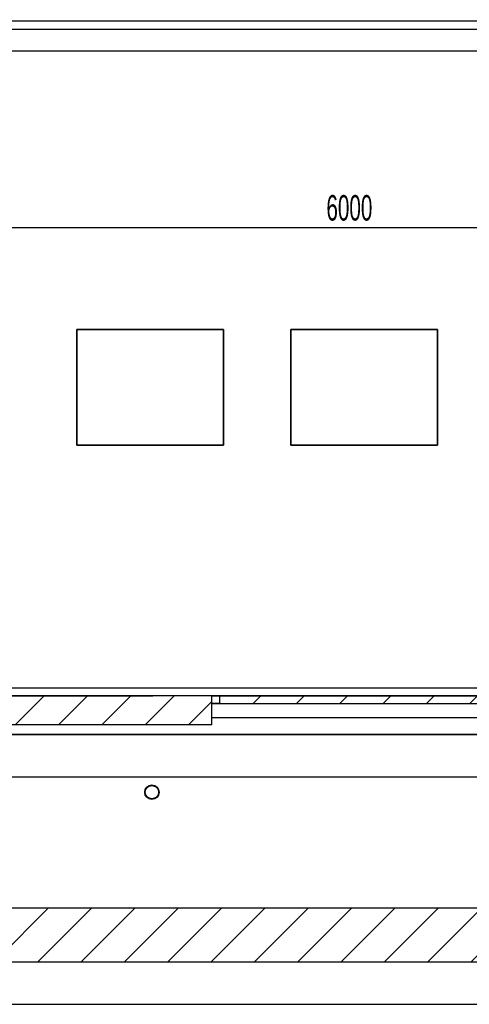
# Model space of a CAD drawing. Header units: millimetres. Extents: x 250 to 59450, y 0 to 41800.
# Tile 117 of 148: x 30402 to 32732, y 27133 to 32239. Entities that reach past the tile are written whole.
import ezdxf

# ---------------------------------------------------------------- set-up
doc = ezdxf.new("R2010")
doc.units = ezdxf.units.MM
doc.header["$LTSCALE"] = 50
doc.linetypes.add('CENTER', pattern=[10.16, 6.35, -1.27, 1.27, -1.27])
doc.layers.add('MASS', color=29, linetype='Continuous')
doc.layers.add('SCHNITT', color=5, linetype='CENTER')
doc.styles.add('SLDTEXTSTYLE0', font='TXT', dxfattribs={"width": 0.605})
doc.dimstyles.new('SLDDIMSTYLE2', dxfattribs={"dimtxt": 128.415934, "dimasz": 100, "dimexe": 0, "dimexo": 0.0625, "dimgap": 32.103984, "dimtad": 1, "dimdec": 1, "dimrnd": 1e-09, "dimzin": 12, "dimdsep": 46, "dimtxsty": 'SLDTEXTSTYLE0', "dimsah": 1, "dimcen": 0.09, "dimadec": 0, "dimazin": 3, "dimtfac": 1, "dimtdec": 1, "dimtofl": 0, "dimtmove": 0, "dimatfit": 3, "dimfxl": 1, "dimfrac": 2, "dimtolj": 1, "dimtzin": 12, "dimarcsym": 0})

# ---------------------------------------------------------------- blocks, each defined once
blk = doc.blocks.new('_D_58')
at = {"layer": 'MASS'}
blk.add_line((35187.4, 31159.3), (29187.4, 31159.3), dxfattribs=at)
for points in [[(29187.4, 31159.3), (29287.4, 31134.3), (29287.4, 31184.3)], [(35187.4, 31159.3), (35087.4, 31184.3), (35087.4, 31134.3)]]:
    blk.add_solid(points, dxfattribs=at)
at = {"layer": 'MASS', "insert": (31991.4, 31329.9), "char_height": 132.29, "attachment_point": 1, "style": 'SLDTEXTSTYLE0'}
blk.add_mtext('6000', dxfattribs=at)
blk = doc.blocks.new('_D_60')
at = {"layer": 'MASS'}
for p, q in [((35837.4, 32183.2), (35837.4, 32800.2)), ((35837.4, 32775.2), (27887.4, 32775.2))]:
    blk.add_line(p, q, dxfattribs=at)
for points in [[(27887.4, 32775.2), (27987.4, 32750.2), (27987.4, 32800.2)], [(35837.4, 32775.2), (35737.4, 32800.2), (35737.4, 32750.2)]]:
    blk.add_solid(points, dxfattribs=at)
at = {"layer": 'MASS', "insert": (31666.4, 32945.7), "char_height": 132.29, "attachment_point": 1, "style": 'SLDTEXTSTYLE0'}
blk.add_mtext('7950', dxfattribs=at)
blk = doc.blocks.new('_D_68')
at = {"layer": 'MASS'}
blk.add_line((41220.3, 34063.2), (41220.3, 28733.2), dxfattribs=at)
for points in [[(41220.3, 34063.2), (41195.3, 33963.2), (41245.3, 33963.2)], [(41220.3, 28733.2), (41245.3, 28833.2), (41195.3, 28833.2)]]:
    blk.add_solid(points, dxfattribs=at)
at = {"layer": 'MASS', "insert": (41049.8, 31202.2), "char_height": 132.29, "attachment_point": 1, "rotation": 90, "style": 'SLDTEXTSTYLE0'}
blk.add_mtext('5330', dxfattribs=at)

msp = doc.modelspace()

# ---------------------------------------------------------------- hatches: boundary and pattern name
at = {"linetype": 'Continuous', "lineweight": 18}
h = msp.add_hatch(dxfattribs=at)
h.set_pattern_fill('ANSI31', scale=50, style=0)
h.paths.add_polyline_path([(27997.36, 27633.17), (27997.36, 27353.17), (56532.36, 27353.17), (56532.36, 27633.17)], flags=0)
at = {"layer": 'SCHNITT', "linetype": 'Continuous', "lineweight": 18}
h = msp.add_hatch(dxfattribs=at)
h.set_pattern_fill('ANSI31', color=256, scale=50, angle=3e-322, style=0)
h.paths.add_polyline_path([(30252.36, 28583.17), (31397.36, 28583.17), (31397.36, 28733.17), (31092.36, 28733.17), (31092.36, 28733.16), (30322.36, 28733.16), (30322.36, 28733.17), (30252.36, 28733.17)], flags=0)
h = msp.add_hatch(dxfattribs=at)
h.set_pattern_fill('ANSI31', color=256, scale=50, angle=3e-322, style=0)
h.paths.add_polyline_path([(31438.36, 28733.17), (31438.36, 28693.17), (32936.36, 28693.17), (32936.36, 28733.17)], flags=0)

# ---------------------------------------------------------------- linework, layer by layer
at = {"color": 96, "linetype": 'Continuous', "lineweight": 25, "true_color": 0x008000}
msp.add_line((29120.36, 32233.17), (35254.36, 32233.17), dxfattribs=at)
at = {"color": 17, "linetype": 'Continuous', "lineweight": 25, "true_color": 0x804040}
for p, q in [((35187.36, 32188.17), (29187.36, 32188.17)), ((29187.36, 32078.17), (35187.36, 32078.17)), ((30697.36, 30633.17), (30697.36, 30033.17)), ((31457.36, 30633.17), (30697.36, 30633.17)), ((30697.36, 30033.17), (30697.36, 30633.17)), ((30697.36, 30633.17), (31457.36, 30633.17)), ((31457.36, 30033.17), (31457.36, 30633.17)), ((31457.36, 30633.17), (31457.36, 30033.17)), ((31807.36, 30033.17), (31807.36, 30633.17)), ((31807.36, 30633.17), (32567.36, 30633.17)), ((31807.36, 30633.17), (31807.36, 30033.17)), ((32567.36, 30633.17), (31807.36, 30633.17)), ((32567.36, 30633.17), (32567.36, 30033.17)), ((32567.36, 30033.17), (32567.36, 30633.17)), ((30697.36, 30033.17), (31457.36, 30033.17)), ((31457.36, 30033.17), (30697.36, 30033.17)), ((32567.36, 30033.17), (31807.36, 30033.17)), ((31807.36, 30033.17), (32567.36, 30033.17)), ((29187.36, 28773.67), (35187.36, 28773.67)), ((35187.36, 28733.68), (29187.36, 28733.68))]:
    msp.add_line(p, q, dxfattribs=at)
at = {"color": 136, "linetype": 'Continuous', "lineweight": 25, "true_color": 0x008080}
for p, q in [((31092.36, 28733.17), (30322.36, 28733.17)), ((30322.36, 28733.16), (31092.36, 28733.16)), ((31092.36, 28733.16), (31092.36, 28733.17)), ((31397.36, 28733.17), (31092.36, 28733.17)), ((31397.36, 28733.17), (31438.36, 28733.17)), ((31397.36, 28583.17), (31397.36, 28733.17)), ((31438.36, 28733.17), (32936.36, 28733.17)), ((31438.36, 28693.17), (31438.36, 28733.17)), ((31397.36, 28693.17), (31438.36, 28693.17)), ((31438.36, 28693.17), (31397.36, 28693.17)), ((31438.36, 28693.17), (32936.36, 28693.17)), ((32977.36, 28618.17), (31397.36, 28618.17)), ((31397.36, 28583.17), (30252.36, 28583.17))]:
    msp.add_line(p, q, dxfattribs=at)
at = {"color": 250, "linetype": 'Continuous', "lineweight": 25, "true_color": 0x404040}
for p, q in [((29587.36, 28533.17), (34787.36, 28533.17)), ((34787.36, 28533.17), (29587.36, 28533.17)), ((29587.36, 28313.17), (34787.36, 28313.17)), ((29587.36, 28313.17), (34787.36, 28313.17)), ((27997.36, 27633.17), (56532.36, 27633.17)), ((27997.36, 27353.17), (56532.36, 27353.17)), ((27997.36, 27133.17), (50960.65, 27133.17))]:
    msp.add_line(p, q, dxfattribs=at)
for radius in [37.5, 37.5, 34.5]:
    msp.add_circle((31087.36, 28233.17), radius, dxfattribs=at)

# ---------------------------------------------------------------- dimensions: what is measured, and where the dimension line sits
at = {"layer": 'MASS'}
for base, p1, p2, picture, middle in [((27887.36, 32775.2), (35837.36, 32133.17), (27887.36, 35833.17), '_D_60', (31862.36, 32775.2)), ((29187.36, 31159.33), (35187.36, 32188.17), (29187.36, 32188.17), '_D_58', (32187.36, 31159.33))]:
    dim = msp.add_linear_dim(base=base, p1=p1, p2=p2, dimstyle='SLDDIMSTYLE2', dxfattribs=at)
    dim.commit()
    dim.dimension.update_dxf_attribs({"geometry": picture, "text_midpoint": middle, "dimtype": 160})
dim = msp.add_linear_dim(base=(41220.28, 28733.17), p1=(27887.36, 34063.17), p2=(50732.36, 28733.17), angle=90, dimstyle='SLDDIMSTYLE2', dxfattribs=at)
dim.commit()
dim.dimension.update_dxf_attribs({"geometry": '_D_68', "text_midpoint": (41220.28, 31398.17), "dimtype": 160})

doc.saveas('drawing.dxf')
